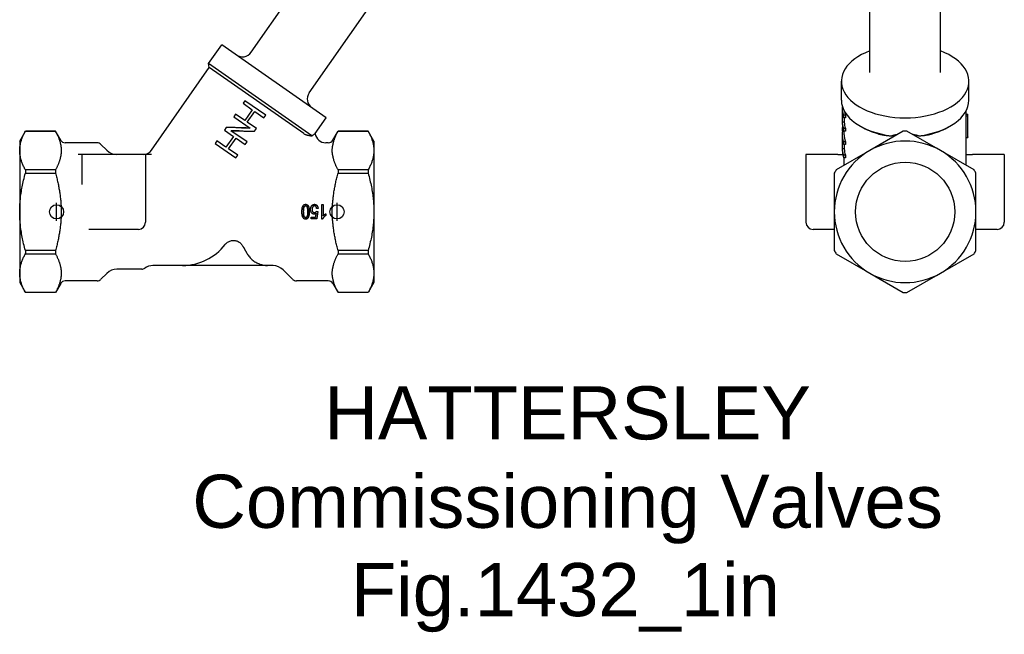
# Model space of a CAD drawing. Header units: millimetres. Extents: x 215 to 497, y 42 to 392.
# Tile 1 of 11: x 215 to 493, y 42 to 216. Entities that reach past the tile are written whole.
import ezdxf
from ezdxf.enums import TextEntityAlignment as Align

# ---------------------------------------------------------------- set-up
doc = ezdxf.new("R2010")
doc.units = ezdxf.units.MM
for name, color, linetype in [('Detail', 2, 'Continuous'), ('ORIGIN', 6, 'Continuous'), ('TEXT', 7, 'Continuous')]:
    doc.layers.add(name, color=color, linetype=linetype)
doc.styles.add('fastrack', font='ARIAL.TTF')

msp = doc.modelspace()

# ---------------------------------------------------------------- linework, layer by layer
at = {"layer": 'Detail'}
for p, q in [((280.78, 206.68), (298.03, 231.32)), ((297.16, 195.21), (314.41, 219.84)), ((455.44, 200.95), (455.44, 222.2)), ((475.44, 200.95), (475.44, 222.2)), ((268.78, 203.49), (272.51, 208.81)), ((301.99, 188.16), (272.51, 208.81)), ((297.91, 183.09), (268.78, 203.49)), ((268.97, 202.37), (268.78, 203.49)), ((252.67, 179.09), (268.97, 202.37)), ((295.62, 183.71), (268.97, 202.37)), ((447.44, 193.16), (447.44, 198.49)), ((483.44, 193.16), (483.44, 198.49)), ((279.04, 193), (278.53, 192.27)), ((278.53, 192.27), (281.08, 190.48)), ((284.9, 188.9), (279.04, 193)), ((276.4, 189.24), (275.89, 188.5)), ((278.96, 187.45), (276.4, 189.24)), ((281.08, 190.48), (278.96, 187.45)), ((279.71, 186.92), (281.84, 189.95)), ((281.84, 189.95), (284.39, 188.16)), ((447.74, 186.45), (447.74, 190.95)), ((447.74, 186.92), (447.74, 189.95)), ((482.64, 188.99), (482.64, 190.12)), ((482.64, 189.2), (483.13, 189.2)), ((275.89, 188.5), (280.49, 185.28)), ((282.26, 185.13), (279.71, 186.92)), ((284.39, 188.16), (284.9, 188.9)), ((298.88, 183.72), (301.99, 188.16)), ((448.24, 186.93), (447.74, 186.92)), ((448.59, 188.96), (448.1, 188.9)), ((448.1, 188.16), (448.1, 188.9)), ((448.59, 188.22), (448.1, 188.16)), ((448.24, 188.18), (448.24, 186.93)), ((448.59, 188.96), (448.59, 188.22)), ((482.63, 182.61), (482.63, 188.77)), ((482.63, 188.77), (483.13, 188.77)), ((483.13, 182.6), (483.13, 188.77)), ((483.14, 182.82), (483.14, 188.99)), ((215.44, 181.63), (217.06, 184.43)), ((217.06, 184.43), (217.06, 184.42)), ((225.53, 184.43), (217.06, 184.43)), ((217.06, 184.42), (225.53, 184.42)), ((225.53, 184.43), (225.53, 184.42)), ((227.01, 181.88), (225.53, 184.43)), ((273.77, 185.47), (273.25, 184.73)), ((273.25, 184.73), (275.8, 182.94)), ((279.63, 181.36), (275.09, 184.54)), ((281.75, 184.39), (282.26, 185.13)), ((303.87, 181.88), (305.34, 184.43)), ((305.34, 184.43), (305.34, 184.42)), ((313.82, 184.43), (305.34, 184.43)), ((305.34, 184.42), (313.82, 184.42)), ((313.82, 184.43), (313.82, 184.42)), ((315.44, 181.63), (313.82, 184.43)), ((447.74, 184.48), (447.74, 185.35)), ((448.59, 185.19), (448.1, 185.13)), ((448.1, 184.39), (448.1, 185.13)), ((448.59, 184.45), (448.1, 184.39)), ((448.24, 183.42), (448.24, 184.41)), ((448.59, 185.19), (448.59, 184.45)), ((453.16, 185.6), (452.59, 185.93)), ((464.92, 184.42), (455.44, 178.95)), ((475.44, 178.95), (465.96, 184.42)), ((477.72, 185.6), (478.29, 185.93)), ((215.44, 181.63), (215.44, 178.95)), ((237.32, 181.13), (228.3, 181.13)), ((271.13, 181.7), (270.61, 180.96)), ((270.61, 180.96), (276.47, 176.86)), ((273.68, 179.91), (271.13, 181.7)), ((275.8, 182.94), (273.68, 179.91)), ((274.44, 179.38), (276.56, 182.41)), ((276.56, 182.41), (279.11, 180.63)), ((279.11, 180.63), (279.63, 181.36)), ((302.57, 181.13), (301.85, 181.13)), ((315.44, 181.63), (315.44, 178.95)), ((447.74, 178.91), (447.74, 183.42)), ((447.74, 179.38), (447.74, 182.41)), ((448.59, 181.42), (448.1, 181.36)), ((448.1, 180.63), (448.1, 181.36)), ((448.59, 181.42), (448.59, 180.68)), ((482.63, 182.61), (483.13, 182.6)), ((482.64, 174.79), (482.64, 182.61)), ((215.44, 178.95), (215.44, 161.63)), ((240.07, 179), (238.38, 180.69)), ((276.99, 177.6), (274.44, 179.38)), ((315.44, 178.95), (315.44, 161.63)), ((455.44, 178.95), (445.96, 173.47)), ((448.24, 179.39), (447.74, 179.38)), ((448.59, 180.68), (448.1, 180.63)), ((448.24, 180.64), (448.24, 179.39)), ((484.92, 173.47), (475.44, 178.95)), ((232.94, 177.83), (231.94, 177.83)), ((232.94, 177.83), (232.94, 169.32)), ((250.94, 177.83), (232.94, 177.83)), ((252.61, 177.83), (250.94, 177.83)), ((250.94, 177.83), (250.94, 158.68)), ((276.47, 176.86), (276.99, 177.6)), ((446.44, 177.83), (437.44, 177.83)), ((437.44, 177.83), (437.44, 158.68)), ((446.44, 177.83), (447.84, 177.83)), ((448.59, 177.65), (448.1, 177.6)), ((448.1, 176.86), (448.1, 177.6)), ((448.59, 176.92), (448.1, 176.86)), ((448.24, 174.79), (448.24, 176.87)), ((448.59, 177.65), (448.59, 176.92)), ((482.64, 177.83), (484.44, 177.83)), ((493.44, 177.83), (484.44, 177.83)), ((493.44, 177.83), (493.44, 158.68)), ((225.53, 173.47), (217.06, 173.47)), ((217.06, 173.47), (217.06, 172.57)), ((217.06, 172.57), (225.53, 172.57)), ((225.53, 173.47), (225.53, 172.57)), ((305.34, 173.47), (305.34, 172.57)), ((313.82, 173.47), (305.34, 173.47)), ((305.34, 172.57), (313.82, 172.57)), ((313.82, 173.47), (313.82, 172.57)), ((445.44, 172.57), (445.44, 161.63)), ((485.44, 161.63), (485.44, 172.57)), ((215.44, 161.63), (215.44, 144.31)), ((299.25, 161.8), (299.62, 161.74)), ((299.69, 162.61), (299.28, 162.56)), ((299.69, 162.58), (299.28, 162.54)), ((299.28, 162.54), (299.28, 162.56)), ((299.69, 162.58), (299.69, 162.61)), ((300.7, 159.57), (300.7, 163.68)), ((300.7, 163.68), (301.09, 163.68)), ((301.09, 163.68), (301.09, 160.48)), ((315.44, 161.63), (315.44, 144.31)), ((445.44, 161.63), (445.44, 150.68)), ((485.44, 150.68), (485.44, 161.63)), ((296.6, 160.31), (296.6, 160.28)), ((297.72, 160.16), (299, 160.16)), ((297.72, 160.16), (297.72, 160.12)), ((297.72, 160.12), (299, 160.12)), ((297.72, 159.64), (297.72, 160.12)), ((299.31, 159.64), (297.72, 159.64)), ((299, 160.16), (299, 160.12)), ((300.95, 159.57), (300.7, 159.57)), ((301.88, 161.1), (301.88, 161.08)), ((301.88, 161.08), (301.88, 160.59)), ((248.94, 156.68), (234.97, 156.68)), ((445.44, 156.68), (439.44, 156.68)), ((491.44, 156.68), (485.44, 156.68)), ((225.53, 150.68), (217.06, 150.68)), ((217.06, 150.68), (217.06, 149.78)), ((225.53, 150.68), (225.53, 149.78)), ((305.34, 150.68), (305.34, 149.78)), ((313.82, 150.68), (305.34, 150.68)), ((313.82, 150.68), (313.82, 149.78)), ((217.06, 149.78), (225.53, 149.78)), ((305.34, 149.78), (313.82, 149.78)), ((445.96, 149.78), (455.44, 144.31)), ((475.44, 144.31), (484.92, 149.78)), ((249.88, 145.43), (242.9, 145.43)), ((261.44, 146.43), (253.04, 146.43)), ((261.44, 146.43), (261.44, 146.49)), ((285.44, 146.43), (261.44, 146.43)), ((285.44, 146.49), (285.44, 146.43)), ((286.98, 146.43), (285.44, 146.43)), ((289.81, 145.25), (292.5, 142.57)), ((215.44, 144.31), (215.44, 141.63)), ((237.32, 142.13), (228.3, 142.13)), ((240.07, 144.25), (238.38, 142.57)), ((302.57, 142.13), (293.56, 142.13)), ((315.44, 144.31), (315.44, 141.63)), ((455.44, 144.31), (464.92, 138.83)), ((465.96, 138.83), (475.44, 144.31)), ((215.44, 141.63), (217.06, 138.83)), ((227.01, 141.38), (225.53, 138.83)), ((303.87, 141.38), (305.34, 138.83)), ((315.44, 141.63), (313.82, 138.83)), ((225.53, 138.83), (217.06, 138.83)), ((217.06, 138.83), (217.06, 138.83)), ((225.53, 138.83), (217.06, 138.83)), ((225.53, 138.83), (225.53, 138.83)), ((305.34, 138.83), (305.34, 138.83)), ((313.82, 138.83), (305.34, 138.83)), ((313.82, 138.83), (305.34, 138.83)), ((313.82, 138.83), (313.82, 138.83))]:
    msp.add_line(p, q, dxfattribs=at)
at = {"layer": 'Detail', "flags": 128}
for points in [[(448.1, 188.9), (448.07, 189), (448.04, 189.09), (448.01, 189.19), (447.98, 189.29), (447.95, 189.39), (447.92, 189.49), (447.9, 189.58), (447.88, 189.68), (447.86, 189.78), (447.84, 189.88), (447.82, 189.98), (447.81, 190.07), (447.79, 190.17), (447.78, 190.27), (447.77, 190.37), (447.76, 190.47), (447.75, 190.57), (447.75, 190.67), (447.74, 190.77), (447.74, 190.87), (447.74, 190.96), (447.74, 191.06), (447.74, 191.16), (447.75, 191.26)], [(447.74, 189.95), (447.75, 189.87), (447.75, 189.8), (447.76, 189.72), (447.77, 189.65), (447.77, 189.57), (447.78, 189.5), (447.79, 189.42), (447.8, 189.35), (447.81, 189.28), (447.83, 189.2), (447.84, 189.13), (447.86, 189.05), (447.87, 188.98), (447.89, 188.9), (447.9, 188.83), (447.92, 188.75), (447.94, 188.68), (447.96, 188.61), (447.98, 188.53), (448.01, 188.46), (448.03, 188.38), (448.05, 188.31), (448.08, 188.24), (448.1, 188.16)], [(483.13, 188.77), (483.14, 188.79), (483.14, 188.8), (483.14, 188.82), (483.14, 188.84), (483.14, 188.86), (483.14, 188.88), (483.14, 188.89), (483.14, 188.91), (483.14, 188.93), (483.14, 188.95), (483.14, 188.97), (483.14, 188.99), (483.14, 189), (483.14, 189.02), (483.14, 189.04), (483.14, 189.06), (483.14, 189.08), (483.14, 189.09), (483.14, 189.11), (483.14, 189.13), (483.14, 189.15), (483.14, 189.17), (483.14, 189.18), (483.13, 189.2)], [(448.1, 185.13), (448.08, 185.21), (448.05, 185.28), (448.03, 185.35), (448.01, 185.43), (447.98, 185.5), (447.96, 185.57), (447.94, 185.65), (447.92, 185.72), (447.9, 185.8), (447.89, 185.87), (447.87, 185.95), (447.86, 186.02), (447.84, 186.1), (447.83, 186.17), (447.81, 186.24), (447.8, 186.32), (447.79, 186.39), (447.78, 186.47), (447.77, 186.54), (447.77, 186.62), (447.76, 186.69), (447.75, 186.77), (447.75, 186.84), (447.74, 186.92)], [(447.74, 186.45), (447.74, 186.4), (447.74, 186.35), (447.74, 186.3), (447.74, 186.25), (447.74, 186.2), (447.75, 186.15), (447.75, 186.1), (447.75, 186.06), (447.76, 186.01), (447.76, 185.96), (447.76, 185.91), (447.77, 185.86), (447.77, 185.81), (447.78, 185.76), (447.79, 185.71), (447.79, 185.67), (447.8, 185.62), (447.81, 185.57), (447.81, 185.52), (447.82, 185.47), (447.83, 185.42), (447.84, 185.37), (447.85, 185.33), (447.86, 185.28)], [(215.44, 178.95), (215.44, 179.17), (215.45, 179.39), (215.46, 179.61), (215.48, 179.83), (215.51, 180.04), (215.54, 180.26), (215.57, 180.48), (215.62, 180.7), (215.66, 180.92), (215.71, 181.15), (215.77, 181.37), (215.84, 181.59), (215.91, 181.82), (215.98, 182.04), (216.06, 182.27), (216.15, 182.5), (216.24, 182.73), (216.34, 182.97), (216.44, 183.2), (216.55, 183.44), (216.67, 183.68), (216.79, 183.92), (216.92, 184.17), (217.06, 184.42)], [(225.53, 184.42), (225.63, 184.25), (225.72, 184.07), (225.81, 183.9), (225.9, 183.73), (225.98, 183.57), (226.06, 183.4), (226.13, 183.23), (226.21, 183.07), (226.28, 182.9), (226.35, 182.74), (226.41, 182.58), (226.47, 182.42), (226.53, 182.26), (226.59, 182.1), (226.64, 181.94), (226.7, 181.78), (226.74, 181.62), (226.79, 181.47), (226.83, 181.31), (226.87, 181.15), (226.91, 181), (226.94, 180.84), (226.98, 180.69), (227.01, 180.53)], [(280.49, 185.28), (280.21, 185.28), (279.93, 185.29), (279.65, 185.3), (279.37, 185.31), (279.09, 185.32), (278.81, 185.33), (278.52, 185.33), (278.24, 185.34), (277.96, 185.35), (277.68, 185.36), (277.4, 185.37), (277.12, 185.38), (276.84, 185.39), (276.56, 185.39), (276.28, 185.4), (276, 185.41), (275.72, 185.42), (275.44, 185.43), (275.16, 185.43), (274.88, 185.44), (274.6, 185.45), (274.32, 185.46), (274.04, 185.46), (273.77, 185.47)], [(275.09, 184.54), (275.37, 184.53), (275.65, 184.53), (275.92, 184.52), (276.2, 184.51), (276.48, 184.51), (276.76, 184.5), (277.04, 184.49), (277.32, 184.49), (277.59, 184.48), (277.87, 184.47), (278.15, 184.47), (278.43, 184.46), (278.71, 184.45), (278.98, 184.45), (279.26, 184.44), (279.54, 184.44), (279.82, 184.43), (280.09, 184.42), (280.37, 184.42), (280.65, 184.41), (280.92, 184.41), (281.2, 184.4), (281.47, 184.4), (281.75, 184.39)], [(277.44, 184.48), (277.35, 184.49), (277.25, 184.49), (277.16, 184.49), (277.06, 184.49), (276.96, 184.49), (276.87, 184.49), (276.77, 184.49), (276.67, 184.49), (276.58, 184.49), (276.48, 184.49), (276.39, 184.5), (276.29, 184.5), (276.19, 184.5), (276.1, 184.5), (276, 184.5), (275.91, 184.5), (275.81, 184.5), (275.71, 184.5), (275.62, 184.5), (275.52, 184.5), (275.42, 184.5), (275.33, 184.51), (275.23, 184.51), (275.14, 184.51)], [(278.05, 185.35), (278.15, 185.35), (278.25, 185.35), (278.35, 185.34), (278.45, 185.34), (278.55, 185.34), (278.65, 185.34), (278.75, 185.34), (278.85, 185.34), (278.95, 185.33), (279.05, 185.33), (279.15, 185.33), (279.25, 185.33), (279.35, 185.33), (279.45, 185.33), (279.55, 185.32), (279.65, 185.32), (279.75, 185.32), (279.84, 185.32), (279.94, 185.32), (280.04, 185.32), (280.14, 185.31), (280.24, 185.31), (280.34, 185.31), (280.44, 185.31)], [(295.62, 183.71), (295.68, 183.68), (295.74, 183.64), (295.81, 183.6), (295.88, 183.57), (295.96, 183.53), (296.04, 183.5), (296.13, 183.47), (296.21, 183.44), (296.31, 183.4), (296.4, 183.38), (296.5, 183.35), (296.61, 183.32), (296.71, 183.29), (296.82, 183.27), (296.93, 183.25), (297.04, 183.22), (297.15, 183.2), (297.26, 183.18), (297.37, 183.16), (297.48, 183.15), (297.59, 183.13), (297.7, 183.11), (297.81, 183.1), (297.91, 183.09)], [(297.91, 183.09), (297.99, 183.13), (298.06, 183.18), (298.13, 183.22), (298.19, 183.27), (298.25, 183.31), (298.32, 183.35), (298.37, 183.39), (298.43, 183.42), (298.48, 183.46), (298.53, 183.49), (298.58, 183.52), (298.62, 183.55), (298.66, 183.57), (298.7, 183.6), (298.73, 183.62), (298.76, 183.64), (298.79, 183.66), (298.81, 183.67), (298.83, 183.69), (298.85, 183.7), (298.86, 183.71), (298.87, 183.71), (298.88, 183.72), (298.88, 183.72)], [(303.87, 180.53), (303.9, 180.69), (303.93, 180.84), (303.97, 181), (304.01, 181.15), (304.05, 181.31), (304.09, 181.47), (304.13, 181.62), (304.18, 181.78), (304.23, 181.94), (304.29, 182.1), (304.34, 182.26), (304.4, 182.42), (304.47, 182.58), (304.53, 182.74), (304.6, 182.9), (304.67, 183.07), (304.74, 183.23), (304.82, 183.4), (304.9, 183.57), (304.98, 183.73), (305.07, 183.9), (305.16, 184.07), (305.25, 184.25), (305.34, 184.42)], [(313.82, 184.42), (313.96, 184.17), (314.09, 183.92), (314.21, 183.68), (314.33, 183.44), (314.44, 183.2), (314.54, 182.97), (314.64, 182.73), (314.73, 182.5), (314.82, 182.27), (314.9, 182.04), (314.97, 181.82), (315.04, 181.59), (315.1, 181.37), (315.16, 181.15), (315.22, 180.92), (315.26, 180.7), (315.3, 180.48), (315.34, 180.26), (315.37, 180.04), (315.39, 179.83), (315.41, 179.61), (315.43, 179.39), (315.44, 179.17), (315.44, 178.95)], [(447.86, 185.28), (447.84, 185.28), (447.82, 185.29), (447.81, 185.29), (447.79, 185.3), (447.78, 185.3), (447.77, 185.31), (447.76, 185.32), (447.76, 185.32), (447.75, 185.33), (447.74, 185.33), (447.74, 185.34), (447.74, 185.34), (447.74, 185.35), (447.74, 185.36), (447.74, 185.36), (447.75, 185.37), (447.75, 185.37), (447.76, 185.38), (447.77, 185.39), (447.78, 185.39), (447.79, 185.4), (447.8, 185.4), (447.82, 185.41), (447.83, 185.41)], [(447.74, 184.48), (447.74, 184.48), (447.74, 184.48), (447.74, 184.47), (447.75, 184.47), (447.75, 184.46), (447.76, 184.46), (447.77, 184.45), (447.78, 184.45), (447.79, 184.45), (447.8, 184.44), (447.82, 184.44), (447.83, 184.43), (447.85, 184.43), (447.86, 184.43), (447.88, 184.42), (447.9, 184.42), (447.92, 184.42), (447.94, 184.41), (447.97, 184.41), (447.99, 184.41), (448.02, 184.4), (448.05, 184.4), (448.07, 184.4), (448.1, 184.39)], [(448.1, 181.36), (448.06, 181.49), (448.02, 181.62), (447.98, 181.74), (447.95, 181.87), (447.91, 182), (447.88, 182.13), (447.86, 182.25), (447.83, 182.38), (447.81, 182.51), (447.79, 182.64), (447.78, 182.77), (447.76, 182.89), (447.75, 183.02), (447.75, 183.15), (447.74, 183.28), (447.74, 183.41), (447.74, 183.54), (447.74, 183.67), (447.75, 183.79), (447.76, 183.92), (447.77, 184.05), (447.79, 184.18), (447.81, 184.31), (447.83, 184.44)], [(457.64, 183.71), (457.78, 183.68), (457.91, 183.64), (458.05, 183.6), (458.19, 183.57), (458.33, 183.53), (458.48, 183.5), (458.63, 183.47), (458.77, 183.44), (458.93, 183.4), (459.08, 183.38), (459.24, 183.35), (459.4, 183.32), (459.57, 183.29), (459.74, 183.27), (459.91, 183.25), (460.08, 183.22), (460.25, 183.2), (460.43, 183.18), (460.61, 183.16), (460.78, 183.15), (460.97, 183.13), (461.15, 183.11), (461.33, 183.1), (461.52, 183.09)], [(461.52, 183.09), (461.59, 183.11), (461.67, 183.13), (461.74, 183.16), (461.82, 183.18), (461.9, 183.2), (461.97, 183.22), (462.05, 183.25), (462.13, 183.27), (462.21, 183.29), (462.28, 183.31), (462.36, 183.33), (462.44, 183.35), (462.52, 183.37), (462.6, 183.38), (462.68, 183.4), (462.76, 183.42), (462.84, 183.44), (462.92, 183.45), (463, 183.47), (463.08, 183.49), (463.16, 183.5), (463.24, 183.52), (463.32, 183.53), (463.4, 183.55)], [(467.47, 183.55), (467.55, 183.53), (467.64, 183.52), (467.72, 183.5), (467.8, 183.49), (467.88, 183.47), (467.96, 183.45), (468.04, 183.44), (468.12, 183.42), (468.2, 183.4), (468.28, 183.38), (468.36, 183.37), (468.44, 183.35), (468.52, 183.33), (468.6, 183.31), (468.67, 183.29), (468.75, 183.27), (468.83, 183.24), (468.91, 183.22), (468.98, 183.2), (469.06, 183.18), (469.13, 183.16), (469.21, 183.13), (469.29, 183.11), (469.36, 183.09)], [(469.36, 183.09), (469.54, 183.1), (469.71, 183.11), (469.89, 183.13), (470.06, 183.14), (470.23, 183.16), (470.39, 183.18), (470.56, 183.19), (470.73, 183.21), (470.89, 183.23), (471.05, 183.26), (471.21, 183.28), (471.37, 183.3), (471.53, 183.33), (471.68, 183.36), (471.84, 183.38), (471.99, 183.41), (472.14, 183.44), (472.29, 183.48), (472.45, 183.51), (472.6, 183.55), (472.76, 183.58), (472.92, 183.63), (473.07, 183.67), (473.23, 183.71)], [(447.74, 182.41), (447.75, 182.34), (447.75, 182.26), (447.76, 182.19), (447.77, 182.11), (447.77, 182.04), (447.78, 181.96), (447.79, 181.89), (447.8, 181.81), (447.81, 181.74), (447.83, 181.66), (447.84, 181.59), (447.86, 181.52), (447.87, 181.44), (447.89, 181.37), (447.9, 181.29), (447.92, 181.22), (447.94, 181.14), (447.96, 181.07), (447.98, 181), (448.01, 180.92), (448.03, 180.85), (448.05, 180.77), (448.08, 180.7), (448.1, 180.63)], [(483.14, 182.82), (483.14, 182.81), (483.14, 182.8), (483.14, 182.79), (483.14, 182.78), (483.14, 182.77), (483.14, 182.76), (483.14, 182.76), (483.14, 182.75), (483.14, 182.74), (483.14, 182.73), (483.14, 182.72), (483.14, 182.71), (483.14, 182.7), (483.14, 182.69), (483.14, 182.68), (483.14, 182.67), (483.14, 182.66), (483.14, 182.66), (483.14, 182.65), (483.14, 182.64), (483.14, 182.63), (483.14, 182.62), (483.14, 182.61), (483.13, 182.6)], [(217.06, 173.47), (216.92, 173.72), (216.79, 173.97), (216.67, 174.21), (216.55, 174.45), (216.44, 174.69), (216.34, 174.93), (216.24, 175.16), (216.15, 175.39), (216.06, 175.62), (215.98, 175.85), (215.91, 176.08), (215.84, 176.3), (215.77, 176.52), (215.71, 176.75), (215.66, 176.97), (215.62, 177.19), (215.57, 177.41), (215.54, 177.63), (215.51, 177.85), (215.48, 178.07), (215.46, 178.29), (215.45, 178.51), (215.44, 178.73), (215.44, 178.95)], [(227.01, 180.53), (227.03, 180.4), (227.05, 180.27), (227.08, 180.13), (227.1, 180), (227.12, 179.86), (227.13, 179.73), (227.15, 179.59), (227.16, 179.46), (227.17, 179.33), (227.18, 179.2), (227.19, 179.07), (227.19, 178.95), (227.19, 178.82), (227.18, 178.69), (227.17, 178.57), (227.16, 178.43), (227.15, 178.3), (227.13, 178.17), (227.12, 178.03), (227.1, 177.9), (227.08, 177.76), (227.05, 177.63), (227.03, 177.49), (227.01, 177.36)], [(303.87, 177.36), (303.85, 177.49), (303.82, 177.63), (303.8, 177.76), (303.78, 177.9), (303.76, 178.03), (303.74, 178.17), (303.73, 178.3), (303.71, 178.43), (303.7, 178.57), (303.7, 178.69), (303.69, 178.82), (303.69, 178.95), (303.69, 179.07), (303.7, 179.2), (303.7, 179.33), (303.71, 179.46), (303.73, 179.59), (303.74, 179.73), (303.76, 179.86), (303.78, 180), (303.8, 180.13), (303.82, 180.27), (303.85, 180.4), (303.87, 180.53)], [(315.44, 178.95), (315.44, 178.73), (315.43, 178.51), (315.41, 178.29), (315.39, 178.07), (315.37, 177.85), (315.34, 177.63), (315.3, 177.41), (315.26, 177.19), (315.22, 176.97), (315.16, 176.75), (315.1, 176.52), (315.04, 176.3), (314.97, 176.08), (314.9, 175.85), (314.82, 175.62), (314.73, 175.39), (314.64, 175.16), (314.54, 174.93), (314.44, 174.69), (314.33, 174.45), (314.21, 174.21), (314.09, 173.97), (313.96, 173.72), (313.82, 173.47)], [(448.1, 177.6), (448.08, 177.67), (448.05, 177.74), (448.03, 177.82), (448.01, 177.89), (447.98, 177.96), (447.96, 178.04), (447.94, 178.11), (447.92, 178.19), (447.9, 178.26), (447.89, 178.34), (447.87, 178.41), (447.86, 178.48), (447.84, 178.56), (447.83, 178.63), (447.81, 178.71), (447.8, 178.78), (447.79, 178.86), (447.78, 178.93), (447.77, 179.01), (447.77, 179.08), (447.76, 179.16), (447.75, 179.23), (447.75, 179.31), (447.74, 179.38)], [(447.74, 178.91), (447.74, 178.82), (447.74, 178.74), (447.75, 178.65), (447.75, 178.57), (447.76, 178.48), (447.76, 178.39), (447.77, 178.31), (447.78, 178.22), (447.79, 178.14), (447.8, 178.05), (447.82, 177.96), (447.83, 177.88), (447.85, 177.79), (447.86, 177.71), (447.88, 177.62), (447.9, 177.54), (447.92, 177.45), (447.94, 177.37), (447.97, 177.28), (447.99, 177.2), (448.02, 177.11), (448.05, 177.03), (448.07, 176.94), (448.1, 176.86)], [(227.01, 177.36), (226.98, 177.21), (226.94, 177.05), (226.91, 176.9), (226.87, 176.74), (226.83, 176.58), (226.79, 176.43), (226.74, 176.27), (226.7, 176.11), (226.64, 175.95), (226.59, 175.79), (226.53, 175.64), (226.47, 175.48), (226.41, 175.31), (226.35, 175.15), (226.28, 174.99), (226.21, 174.83), (226.13, 174.66), (226.06, 174.49), (225.98, 174.33), (225.9, 174.16), (225.81, 173.99), (225.72, 173.82), (225.63, 173.65), (225.53, 173.47)], [(305.34, 173.47), (305.25, 173.65), (305.16, 173.82), (305.07, 173.99), (304.98, 174.16), (304.9, 174.33), (304.82, 174.49), (304.74, 174.66), (304.67, 174.83), (304.6, 174.99), (304.53, 175.15), (304.47, 175.31), (304.4, 175.48), (304.34, 175.64), (304.29, 175.79), (304.23, 175.95), (304.18, 176.11), (304.13, 176.27), (304.09, 176.43), (304.05, 176.58), (304.01, 176.74), (303.97, 176.9), (303.93, 177.05), (303.9, 177.21), (303.87, 177.36)], [(215.44, 161.63), (215.44, 162.07), (215.45, 162.51), (215.46, 162.94), (215.48, 163.38), (215.51, 163.82), (215.54, 164.26), (215.57, 164.7), (215.62, 165.14), (215.66, 165.58), (215.71, 166.03), (215.77, 166.47), (215.84, 166.92), (215.91, 167.37), (215.98, 167.82), (216.06, 168.28), (216.15, 168.73), (216.24, 169.2), (216.34, 169.66), (216.44, 170.14), (216.55, 170.61), (216.67, 171.09), (216.79, 171.58), (216.92, 172.07), (217.06, 172.57)], [(225.53, 172.57), (225.63, 172.23), (225.72, 171.88), (225.81, 171.54), (225.9, 171.2), (225.98, 170.86), (226.06, 170.53), (226.13, 170.2), (226.21, 169.87), (226.28, 169.54), (226.35, 169.22), (226.41, 168.89), (226.47, 168.57), (226.53, 168.25), (226.59, 167.93), (226.64, 167.61), (226.7, 167.3), (226.74, 166.98), (226.79, 166.67), (226.83, 166.35), (226.87, 166.04), (226.91, 165.73), (226.94, 165.42), (226.98, 165.11), (227.01, 164.8)], [(303.87, 164.8), (303.9, 165.11), (303.93, 165.42), (303.97, 165.73), (304.01, 166.04), (304.05, 166.35), (304.09, 166.67), (304.13, 166.98), (304.18, 167.3), (304.23, 167.61), (304.29, 167.93), (304.34, 168.25), (304.4, 168.57), (304.47, 168.89), (304.53, 169.22), (304.6, 169.54), (304.67, 169.87), (304.74, 170.2), (304.82, 170.53), (304.9, 170.86), (304.98, 171.2), (305.07, 171.54), (305.16, 171.88), (305.25, 172.23), (305.34, 172.57)], [(313.82, 172.57), (313.96, 172.07), (314.09, 171.58), (314.21, 171.09), (314.33, 170.61), (314.44, 170.14), (314.54, 169.66), (314.64, 169.2), (314.73, 168.73), (314.82, 168.28), (314.9, 167.82), (314.97, 167.37), (315.04, 166.92), (315.1, 166.47), (315.16, 166.03), (315.22, 165.58), (315.26, 165.14), (315.3, 164.7), (315.34, 164.26), (315.37, 163.82), (315.39, 163.38), (315.41, 162.94), (315.43, 162.51), (315.44, 162.07), (315.44, 161.63)], [(227.01, 164.8), (227.03, 164.53), (227.05, 164.26), (227.08, 163.99), (227.1, 163.72), (227.12, 163.45), (227.13, 163.18), (227.15, 162.92), (227.16, 162.65), (227.17, 162.39), (227.18, 162.13), (227.19, 161.88), (227.19, 161.63), (227.19, 161.38), (227.18, 161.12), (227.17, 160.86), (227.16, 160.6), (227.15, 160.34), (227.13, 160.07), (227.12, 159.8), (227.1, 159.53), (227.08, 159.26), (227.05, 158.99), (227.03, 158.72), (227.01, 158.45)], [(303.87, 158.45), (303.85, 158.72), (303.82, 158.99), (303.8, 159.26), (303.78, 159.53), (303.76, 159.8), (303.74, 160.07), (303.73, 160.34), (303.71, 160.6), (303.7, 160.86), (303.7, 161.12), (303.69, 161.38), (303.69, 161.63), (303.69, 161.88), (303.7, 162.13), (303.7, 162.39), (303.71, 162.65), (303.73, 162.92), (303.74, 163.18), (303.76, 163.45), (303.78, 163.72), (303.8, 163.99), (303.82, 164.26), (303.85, 164.53), (303.87, 164.8)], [(217.06, 150.68), (216.92, 151.18), (216.79, 151.67), (216.67, 152.16), (216.55, 152.64), (216.44, 153.12), (216.34, 153.59), (216.24, 154.05), (216.15, 154.52), (216.06, 154.98), (215.98, 155.43), (215.91, 155.89), (215.84, 156.33), (215.77, 156.78), (215.71, 157.23), (215.66, 157.67), (215.62, 158.11), (215.57, 158.55), (215.54, 158.99), (215.51, 159.43), (215.48, 159.87), (215.46, 160.31), (215.45, 160.75), (215.44, 161.19), (215.44, 161.63)], [(295.12, 161.66), (295.12, 161.84), (295.13, 162), (295.14, 162.16), (295.15, 162.31), (295.17, 162.45), (295.19, 162.59), (295.21, 162.71), (295.24, 162.83), (295.27, 162.93), (295.3, 163.04), (295.34, 163.13), (295.38, 163.22), (295.43, 163.3), (295.48, 163.38), (295.53, 163.45), (295.58, 163.51), (295.64, 163.57), (295.71, 163.61), (295.77, 163.66), (295.84, 163.69), (295.92, 163.71), (296, 163.73), (296.08, 163.74), (296.17, 163.75)], [(296.17, 159.57), (296.08, 159.57), (296, 159.58), (295.92, 159.6), (295.85, 159.63), (295.78, 159.66), (295.71, 159.7), (295.65, 159.75), (295.59, 159.8), (295.54, 159.86), (295.48, 159.93), (295.44, 160), (295.39, 160.08), (295.35, 160.17), (295.31, 160.26), (295.28, 160.36), (295.25, 160.46), (295.22, 160.58), (295.19, 160.69), (295.17, 160.82), (295.15, 160.96), (295.14, 161.11), (295.13, 161.28), (295.12, 161.46), (295.12, 161.66)], [(295.52, 161.66), (295.53, 161.82), (295.53, 161.98), (295.54, 162.12), (295.55, 162.26), (295.56, 162.38), (295.57, 162.5), (295.59, 162.61), (295.61, 162.71), (295.63, 162.8), (295.65, 162.87), (295.68, 162.94), (295.71, 163), (295.74, 163.06), (295.77, 163.11), (295.81, 163.15), (295.84, 163.19), (295.88, 163.22), (295.92, 163.25), (295.95, 163.28), (295.99, 163.3), (296.03, 163.32), (296.08, 163.33), (296.12, 163.34), (296.17, 163.34)], [(296.17, 163.3), (296.12, 163.29), (296.08, 163.29), (296.03, 163.27), (295.99, 163.26), (295.95, 163.24), (295.92, 163.21), (295.88, 163.18), (295.84, 163.15), (295.81, 163.11), (295.77, 163.07), (295.74, 163.02), (295.71, 162.97), (295.68, 162.91), (295.65, 162.84), (295.63, 162.77), (295.61, 162.68), (295.59, 162.58), (295.57, 162.48), (295.56, 162.37), (295.55, 162.24), (295.54, 162.11), (295.53, 161.97), (295.53, 161.82), (295.52, 161.66)], [(295.52, 161.66), (295.53, 161.5), (295.53, 161.35), (295.54, 161.21), (295.55, 161.08), (295.56, 160.95), (295.57, 160.84), (295.59, 160.73), (295.61, 160.64), (295.63, 160.55), (295.65, 160.47), (295.68, 160.41), (295.71, 160.35), (295.74, 160.3), (295.77, 160.25), (295.81, 160.21), (295.84, 160.17), (295.88, 160.13), (295.92, 160.11), (295.96, 160.08), (296, 160.06), (296.04, 160.04), (296.08, 160.03), (296.12, 160.03), (296.17, 160.02)], [(296.17, 159.98), (296.12, 159.99), (296.08, 159.99), (296.04, 160), (296, 160.02), (295.96, 160.04), (295.92, 160.07), (295.88, 160.1), (295.84, 160.13), (295.81, 160.17), (295.77, 160.21), (295.74, 160.26), (295.71, 160.32), (295.68, 160.38), (295.65, 160.45), (295.63, 160.52), (295.61, 160.61), (295.59, 160.71), (295.57, 160.82), (295.56, 160.93), (295.55, 161.06), (295.54, 161.2), (295.53, 161.34), (295.53, 161.5), (295.52, 161.66)], [(296.17, 163.75), (296.2, 163.75), (296.24, 163.75), (296.28, 163.74), (296.31, 163.74), (296.35, 163.73), (296.38, 163.72), (296.42, 163.71), (296.45, 163.7), (296.48, 163.69), (296.52, 163.68), (296.55, 163.66), (296.58, 163.64), (296.61, 163.63), (296.64, 163.61), (296.67, 163.58), (296.69, 163.56), (296.72, 163.54), (296.75, 163.51), (296.77, 163.49), (296.8, 163.46), (296.82, 163.43), (296.85, 163.4), (296.87, 163.36), (296.89, 163.33)], [(296.17, 163.34), (296.21, 163.34), (296.25, 163.33), (296.3, 163.32), (296.34, 163.3), (296.38, 163.28), (296.41, 163.25), (296.45, 163.22), (296.49, 163.19), (296.52, 163.15), (296.56, 163.11), (296.59, 163.06), (296.62, 163.01), (296.65, 162.95), (296.68, 162.88), (296.7, 162.8), (296.72, 162.71), (296.74, 162.61), (296.76, 162.5), (296.77, 162.39), (296.78, 162.26), (296.79, 162.12), (296.8, 161.98), (296.8, 161.82), (296.81, 161.66)], [(296.81, 161.66), (296.8, 161.82), (296.8, 161.97), (296.79, 162.11), (296.78, 162.25), (296.77, 162.37), (296.76, 162.48), (296.74, 162.59), (296.72, 162.68), (296.7, 162.77), (296.68, 162.85), (296.65, 162.91), (296.62, 162.97), (296.59, 163.02), (296.56, 163.07), (296.52, 163.11), (296.49, 163.15), (296.45, 163.18), (296.41, 163.21), (296.38, 163.24), (296.34, 163.26), (296.3, 163.27), (296.25, 163.29), (296.21, 163.29), (296.17, 163.3)], [(297.21, 161.66), (297.21, 161.48), (297.2, 161.31), (297.19, 161.15), (297.18, 161), (297.16, 160.86), (297.14, 160.73), (297.12, 160.6), (297.09, 160.49), (297.06, 160.38), (297.02, 160.28), (296.99, 160.19), (296.94, 160.1), (296.9, 160.01), (296.85, 159.94), (296.8, 159.87), (296.74, 159.81), (296.68, 159.75), (296.62, 159.7), (296.55, 159.66), (296.48, 159.63), (296.41, 159.6), (296.33, 159.58), (296.25, 159.57), (296.17, 159.57)], [(296.6, 160.31), (296.62, 160.34), (296.64, 160.38), (296.65, 160.41), (296.67, 160.45), (296.68, 160.49), (296.69, 160.53), (296.7, 160.58), (296.72, 160.62), (296.73, 160.67), (296.74, 160.72), (296.75, 160.77), (296.76, 160.83), (296.76, 160.89), (296.77, 160.95), (296.78, 161.01), (296.78, 161.07), (296.79, 161.14), (296.79, 161.21), (296.8, 161.28), (296.8, 161.35), (296.8, 161.42), (296.8, 161.5), (296.81, 161.58), (296.81, 161.66)], [(296.81, 161.66), (296.81, 161.58), (296.8, 161.5), (296.8, 161.42), (296.8, 161.34), (296.8, 161.27), (296.79, 161.2), (296.79, 161.13), (296.78, 161.06), (296.78, 160.99), (296.77, 160.93), (296.76, 160.87), (296.76, 160.81), (296.75, 160.75), (296.74, 160.7), (296.73, 160.65), (296.72, 160.6), (296.7, 160.55), (296.69, 160.5), (296.68, 160.46), (296.67, 160.42), (296.65, 160.38), (296.64, 160.34), (296.62, 160.31), (296.6, 160.28)], [(296.89, 163.33), (296.92, 163.28), (296.94, 163.24), (296.97, 163.19), (296.99, 163.14), (297.01, 163.09), (297.03, 163.03), (297.05, 162.97), (297.07, 162.91), (297.08, 162.85), (297.1, 162.79), (297.11, 162.72), (297.13, 162.65), (297.14, 162.58), (297.15, 162.51), (297.16, 162.44), (297.17, 162.36), (297.18, 162.28), (297.19, 162.2), (297.19, 162.11), (297.2, 162.03), (297.2, 161.94), (297.21, 161.85), (297.21, 161.76), (297.21, 161.66)], [(297.57, 162.29), (297.57, 162.34), (297.58, 162.38), (297.58, 162.43), (297.58, 162.47), (297.58, 162.52), (297.59, 162.56), (297.6, 162.6), (297.6, 162.64), (297.61, 162.69), (297.62, 162.73), (297.63, 162.77), (297.64, 162.81), (297.65, 162.85), (297.66, 162.89), (297.67, 162.93), (297.69, 162.97), (297.7, 163), (297.72, 163.04), (297.73, 163.08), (297.75, 163.11), (297.77, 163.15), (297.79, 163.19), (297.81, 163.22), (297.83, 163.25)], [(298.57, 160.96), (298.5, 160.96), (298.43, 160.97), (298.37, 160.98), (298.3, 161), (298.24, 161.02), (298.18, 161.05), (298.12, 161.09), (298.07, 161.13), (298.01, 161.17), (297.96, 161.22), (297.91, 161.27), (297.86, 161.33), (297.82, 161.4), (297.77, 161.46), (297.74, 161.53), (297.7, 161.6), (297.67, 161.68), (297.65, 161.76), (297.62, 161.84), (297.61, 161.92), (297.59, 162.01), (297.58, 162.1), (297.58, 162.19), (297.57, 162.29)], [(297.83, 163.25), (297.85, 163.29), (297.88, 163.33), (297.91, 163.37), (297.94, 163.41), (297.96, 163.44), (297.99, 163.47), (298.03, 163.5), (298.06, 163.53), (298.09, 163.56), (298.12, 163.58), (298.16, 163.6), (298.19, 163.63), (298.23, 163.64), (298.26, 163.66), (298.3, 163.68), (298.34, 163.69), (298.37, 163.71), (298.41, 163.72), (298.45, 163.73), (298.49, 163.73), (298.54, 163.74), (298.58, 163.75), (298.62, 163.75), (298.67, 163.75)], [(298.67, 163.34), (298.62, 163.34), (298.57, 163.33), (298.53, 163.32), (298.49, 163.31), (298.44, 163.29), (298.4, 163.27), (298.36, 163.24), (298.33, 163.22), (298.29, 163.18), (298.25, 163.15), (298.22, 163.11), (298.19, 163.06), (298.16, 163.02), (298.13, 162.97), (298.1, 162.92), (298.08, 162.86), (298.06, 162.8), (298.04, 162.74), (298.03, 162.68), (298.01, 162.62), (298, 162.55), (298, 162.48), (297.99, 162.41), (297.99, 162.34)], [(298.67, 163.3), (298.62, 163.29), (298.57, 163.29), (298.53, 163.28), (298.49, 163.27), (298.45, 163.25), (298.4, 163.23), (298.37, 163.2), (298.33, 163.18), (298.29, 163.15), (298.26, 163.11), (298.22, 163.07), (298.19, 163.03), (298.16, 162.98), (298.13, 162.94), (298.1, 162.89), (298.08, 162.83), (298.06, 162.78), (298.04, 162.72), (298.03, 162.66), (298.01, 162.6), (298, 162.54), (298, 162.47), (297.99, 162.4), (297.99, 162.33)], [(297.99, 162.34), (297.99, 162.27), (298, 162.2), (298, 162.13), (298.01, 162.07), (298.02, 162.01), (298.04, 161.95), (298.06, 161.89), (298.07, 161.84), (298.1, 161.79), (298.12, 161.74), (298.15, 161.7), (298.18, 161.65), (298.21, 161.61), (298.24, 161.58), (298.28, 161.55), (298.32, 161.52), (298.36, 161.49), (298.4, 161.47), (298.44, 161.45), (298.48, 161.43), (298.53, 161.42), (298.57, 161.41), (298.62, 161.41), (298.67, 161.4)], [(298.2, 161.63), (298.22, 161.61), (298.23, 161.59), (298.25, 161.58), (298.26, 161.56), (298.28, 161.55), (298.3, 161.53), (298.32, 161.52), (298.33, 161.51), (298.35, 161.49), (298.37, 161.48), (298.39, 161.47), (298.41, 161.46), (298.43, 161.46), (298.45, 161.45), (298.47, 161.44), (298.49, 161.43), (298.51, 161.43), (298.53, 161.42), (298.56, 161.42), (298.58, 161.42), (298.6, 161.41), (298.62, 161.41), (298.65, 161.41), (298.67, 161.41)], [(298.67, 163.75), (298.74, 163.75), (298.81, 163.74), (298.87, 163.73), (298.94, 163.71), (299, 163.69), (299.06, 163.67), (299.12, 163.64), (299.18, 163.61), (299.23, 163.57), (299.28, 163.53), (299.33, 163.49), (299.38, 163.44), (299.42, 163.38), (299.46, 163.33), (299.5, 163.27), (299.53, 163.21), (299.57, 163.14), (299.59, 163.07), (299.62, 163), (299.64, 162.93), (299.66, 162.85), (299.67, 162.77), (299.68, 162.69), (299.69, 162.61)], [(299.28, 162.56), (299.27, 162.63), (299.26, 162.69), (299.25, 162.75), (299.24, 162.8), (299.22, 162.85), (299.21, 162.9), (299.19, 162.95), (299.17, 162.99), (299.14, 163.04), (299.12, 163.07), (299.1, 163.11), (299.07, 163.14), (299.04, 163.18), (299.01, 163.2), (298.98, 163.23), (298.95, 163.25), (298.92, 163.27), (298.89, 163.29), (298.85, 163.3), (298.82, 163.32), (298.78, 163.33), (298.74, 163.33), (298.7, 163.34), (298.67, 163.34)], [(299.28, 162.54), (299.27, 162.6), (299.26, 162.66), (299.25, 162.72), (299.24, 162.77), (299.22, 162.82), (299.21, 162.87), (299.19, 162.92), (299.17, 162.96), (299.14, 163), (299.12, 163.04), (299.1, 163.07), (299.07, 163.11), (299.04, 163.14), (299.01, 163.16), (298.98, 163.19), (298.95, 163.21), (298.92, 163.23), (298.89, 163.25), (298.85, 163.26), (298.82, 163.27), (298.78, 163.28), (298.74, 163.29), (298.7, 163.29), (298.67, 163.3)], [(298.67, 161.4), (298.7, 161.41), (298.73, 161.41), (298.76, 161.41), (298.79, 161.42), (298.82, 161.42), (298.85, 161.43), (298.88, 161.44), (298.91, 161.45), (298.94, 161.47), (298.96, 161.48), (298.99, 161.5), (299.01, 161.52), (299.04, 161.53), (299.06, 161.55), (299.09, 161.58), (299.11, 161.6), (299.13, 161.62), (299.15, 161.64), (299.17, 161.67), (299.19, 161.69), (299.21, 161.72), (299.22, 161.75), (299.24, 161.78), (299.25, 161.8)], [(298.67, 161.41), (298.69, 161.41), (298.72, 161.41), (298.74, 161.41), (298.76, 161.42), (298.78, 161.42), (298.8, 161.42), (298.83, 161.43), (298.85, 161.43), (298.87, 161.44), (298.89, 161.45), (298.91, 161.46), (298.93, 161.47), (298.95, 161.48), (298.97, 161.49), (298.98, 161.5), (299, 161.51), (299.02, 161.52), (299.04, 161.54), (299.06, 161.55), (299.07, 161.56), (299.09, 161.58), (299.1, 161.59), (299.12, 161.61), (299.14, 161.63)], [(299.62, 161.74), (299.61, 161.65), (299.6, 161.57), (299.58, 161.48), (299.57, 161.39), (299.56, 161.3), (299.54, 161.22), (299.53, 161.13), (299.52, 161.04), (299.51, 160.95), (299.49, 160.86), (299.48, 160.78), (299.47, 160.69), (299.45, 160.6), (299.44, 160.51), (299.43, 160.43), (299.42, 160.34), (299.4, 160.25), (299.39, 160.16), (299.38, 160.08), (299.36, 159.99), (299.35, 159.9), (299.34, 159.81), (299.32, 159.73), (299.31, 159.64)], [(315.44, 161.63), (315.44, 161.19), (315.43, 160.75), (315.41, 160.31), (315.39, 159.87), (315.37, 159.43), (315.34, 158.99), (315.3, 158.55), (315.26, 158.11), (315.22, 157.67), (315.16, 157.23), (315.1, 156.78), (315.04, 156.33), (314.97, 155.89), (314.9, 155.43), (314.82, 154.98), (314.73, 154.52), (314.64, 154.05), (314.54, 153.59), (314.44, 153.12), (314.33, 152.64), (314.21, 152.16), (314.09, 151.67), (313.96, 151.18), (313.82, 150.68)], [(296.17, 160.02), (296.19, 160.02), (296.21, 160.03), (296.23, 160.03), (296.26, 160.03), (296.28, 160.04), (296.3, 160.04), (296.32, 160.05), (296.34, 160.06), (296.36, 160.06), (296.38, 160.07), (296.39, 160.08), (296.41, 160.1), (296.43, 160.11), (296.45, 160.12), (296.47, 160.14), (296.48, 160.15), (296.5, 160.17), (296.52, 160.19), (296.53, 160.2), (296.55, 160.22), (296.56, 160.24), (296.58, 160.26), (296.59, 160.29), (296.6, 160.31)], [(296.6, 160.28), (296.59, 160.25), (296.58, 160.23), (296.56, 160.21), (296.55, 160.19), (296.53, 160.17), (296.52, 160.15), (296.5, 160.13), (296.48, 160.11), (296.47, 160.1), (296.45, 160.08), (296.43, 160.07), (296.41, 160.06), (296.39, 160.04), (296.38, 160.03), (296.36, 160.02), (296.34, 160.02), (296.32, 160.01), (296.3, 160), (296.28, 160), (296.26, 159.99), (296.23, 159.99), (296.21, 159.99), (296.19, 159.98), (296.17, 159.98)], [(299.17, 161.22), (299.15, 161.2), (299.12, 161.18), (299.1, 161.16), (299.07, 161.14), (299.05, 161.12), (299.02, 161.1), (299, 161.09), (298.98, 161.07), (298.95, 161.06), (298.93, 161.05), (298.9, 161.04), (298.88, 161.02), (298.85, 161.01), (298.83, 161), (298.8, 161), (298.77, 160.99), (298.75, 160.98), (298.72, 160.98), (298.7, 160.97), (298.67, 160.97), (298.65, 160.96), (298.62, 160.96), (298.59, 160.96), (298.57, 160.96)], [(299, 160.16), (299, 160.2), (299.01, 160.24), (299.02, 160.29), (299.03, 160.33), (299.03, 160.38), (299.04, 160.42), (299.05, 160.46), (299.05, 160.51), (299.06, 160.55), (299.07, 160.6), (299.08, 160.64), (299.08, 160.68), (299.09, 160.73), (299.1, 160.77), (299.1, 160.82), (299.11, 160.86), (299.12, 160.91), (299.13, 160.95), (299.13, 160.99), (299.14, 161.04), (299.15, 161.08), (299.15, 161.13), (299.16, 161.17), (299.17, 161.22)], [(299, 160.12), (299, 160.16), (299.01, 160.21), (299.02, 160.25), (299.03, 160.3), (299.03, 160.35), (299.04, 160.39), (299.05, 160.44), (299.06, 160.48), (299.06, 160.53), (299.07, 160.58), (299.08, 160.62), (299.08, 160.67), (299.09, 160.71), (299.1, 160.76), (299.11, 160.8), (299.11, 160.85), (299.12, 160.9), (299.13, 160.94), (299.14, 160.99), (299.14, 161.03), (299.15, 161.08), (299.16, 161.13), (299.16, 161.17), (299.17, 161.22)], [(301.88, 160.59), (301.82, 160.56), (301.77, 160.53), (301.72, 160.49), (301.67, 160.45), (301.62, 160.42), (301.57, 160.38), (301.52, 160.34), (301.47, 160.29), (301.43, 160.25), (301.38, 160.21), (301.34, 160.16), (301.3, 160.12), (301.26, 160.07), (301.22, 160.02), (301.19, 159.98), (301.15, 159.93), (301.12, 159.88), (301.09, 159.84), (301.06, 159.79), (301.04, 159.75), (301.01, 159.7), (300.99, 159.66), (300.97, 159.61), (300.95, 159.57)], [(301.09, 160.51), (301.12, 160.53), (301.14, 160.56), (301.17, 160.59), (301.2, 160.62), (301.22, 160.64), (301.25, 160.67), (301.29, 160.7), (301.32, 160.73), (301.35, 160.76), (301.39, 160.79), (301.42, 160.81), (301.46, 160.84), (301.5, 160.87), (301.54, 160.9), (301.57, 160.92), (301.61, 160.94), (301.65, 160.97), (301.68, 160.99), (301.71, 161.01), (301.75, 161.03), (301.78, 161.05), (301.81, 161.07), (301.84, 161.08), (301.88, 161.1)], [(301.09, 160.48), (301.12, 160.5), (301.14, 160.53), (301.17, 160.56), (301.2, 160.59), (301.22, 160.62), (301.25, 160.65), (301.29, 160.68), (301.32, 160.71), (301.35, 160.73), (301.39, 160.76), (301.42, 160.79), (301.46, 160.82), (301.5, 160.85), (301.54, 160.88), (301.57, 160.9), (301.61, 160.93), (301.65, 160.95), (301.68, 160.97), (301.71, 160.99), (301.75, 161.01), (301.78, 161.03), (301.81, 161.05), (301.84, 161.07), (301.88, 161.08)], [(227.01, 158.45), (226.98, 158.14), (226.94, 157.83), (226.91, 157.52), (226.87, 157.21), (226.83, 156.9), (226.79, 156.59), (226.74, 156.27), (226.7, 155.96), (226.64, 155.64), (226.59, 155.32), (226.53, 155), (226.47, 154.68), (226.41, 154.36), (226.35, 154.04), (226.28, 153.71), (226.21, 153.38), (226.13, 153.05), (226.06, 152.72), (225.98, 152.39), (225.9, 152.05), (225.81, 151.71), (225.72, 151.37), (225.63, 151.03), (225.53, 150.68)], [(305.34, 150.68), (305.25, 151.03), (305.16, 151.37), (305.07, 151.71), (304.98, 152.05), (304.9, 152.39), (304.82, 152.72), (304.74, 153.05), (304.67, 153.38), (304.6, 153.71), (304.53, 154.04), (304.47, 154.36), (304.4, 154.68), (304.34, 155), (304.29, 155.32), (304.23, 155.64), (304.18, 155.96), (304.13, 156.27), (304.09, 156.59), (304.05, 156.9), (304.01, 157.21), (303.97, 157.52), (303.93, 157.83), (303.9, 158.14), (303.87, 158.45)], [(273.43, 152.38), (273.58, 152.57), (273.75, 152.73), (273.93, 152.89), (274.14, 153.04), (274.35, 153.17), (274.57, 153.28), (274.78, 153.37), (275.02, 153.44), (275.27, 153.5), (275.51, 153.53), (275.75, 153.55), (275.99, 153.54), (276.24, 153.51), (276.48, 153.46), (276.72, 153.4), (276.94, 153.31), (277.16, 153.21), (277.38, 153.09), (277.58, 152.94), (277.78, 152.79), (277.95, 152.62), (278.11, 152.44), (278.26, 152.24), (278.39, 152.03)], [(278.39, 152.03), (278.44, 151.95), (278.48, 151.86), (278.53, 151.78), (278.58, 151.7), (278.63, 151.61), (278.68, 151.53), (278.73, 151.44), (278.78, 151.35), (278.83, 151.26), (278.88, 151.18), (278.93, 151.09), (278.98, 151), (279.03, 150.91), (279.09, 150.81), (279.14, 150.72), (279.19, 150.63), (279.25, 150.53), (279.3, 150.44), (279.36, 150.34), (279.41, 150.25), (279.47, 150.15), (279.52, 150.05), (279.58, 149.95), (279.64, 149.85)], [(215.44, 144.31), (215.44, 144.53), (215.45, 144.75), (215.46, 144.97), (215.48, 145.18), (215.51, 145.4), (215.54, 145.62), (215.57, 145.84), (215.62, 146.06), (215.66, 146.28), (215.71, 146.51), (215.77, 146.73), (215.84, 146.95), (215.91, 147.18), (215.98, 147.4), (216.06, 147.63), (216.15, 147.86), (216.24, 148.09), (216.34, 148.32), (216.44, 148.56), (216.55, 148.8), (216.67, 149.04), (216.79, 149.28), (216.92, 149.53), (217.06, 149.78)], [(225.53, 149.78), (225.63, 149.61), (225.72, 149.43), (225.81, 149.26), (225.9, 149.09), (225.98, 148.92), (226.06, 148.76), (226.13, 148.59), (226.21, 148.43), (226.28, 148.26), (226.35, 148.1), (226.41, 147.94), (226.47, 147.78), (226.53, 147.62), (226.59, 147.46), (226.64, 147.3), (226.7, 147.14), (226.74, 146.98), (226.79, 146.83), (226.83, 146.67), (226.87, 146.51), (226.91, 146.36), (226.94, 146.2), (226.98, 146.05), (227.01, 145.89)], [(279.64, 149.85), (279.79, 149.6), (279.96, 149.35), (280.13, 149.11), (280.32, 148.88), (280.51, 148.66), (280.7, 148.45), (280.91, 148.26), (281.12, 148.07), (281.35, 147.88), (281.59, 147.7), (281.84, 147.54), (282.1, 147.38), (282.36, 147.24), (282.62, 147.11), (282.88, 147), (283.14, 146.9), (283.41, 146.8), (283.69, 146.72), (283.98, 146.65), (284.28, 146.59), (284.58, 146.54), (284.87, 146.51), (285.16, 146.49), (285.44, 146.49)], [(303.87, 145.89), (303.9, 146.05), (303.93, 146.2), (303.97, 146.36), (304.01, 146.51), (304.05, 146.67), (304.09, 146.83), (304.13, 146.98), (304.18, 147.14), (304.23, 147.3), (304.29, 147.46), (304.34, 147.62), (304.4, 147.78), (304.47, 147.94), (304.53, 148.1), (304.6, 148.26), (304.67, 148.43), (304.74, 148.59), (304.82, 148.76), (304.9, 148.92), (304.98, 149.09), (305.07, 149.26), (305.16, 149.43), (305.25, 149.61), (305.34, 149.78)], [(313.82, 149.78), (313.96, 149.53), (314.09, 149.28), (314.21, 149.04), (314.33, 148.8), (314.44, 148.56), (314.54, 148.32), (314.64, 148.09), (314.73, 147.86), (314.82, 147.63), (314.9, 147.4), (314.97, 147.18), (315.04, 146.95), (315.1, 146.73), (315.16, 146.51), (315.22, 146.28), (315.26, 146.06), (315.3, 145.84), (315.34, 145.62), (315.37, 145.4), (315.39, 145.18), (315.41, 144.97), (315.43, 144.75), (315.44, 144.53), (315.44, 144.31)], [(227.01, 145.89), (227.03, 145.76), (227.05, 145.62), (227.08, 145.49), (227.1, 145.35), (227.12, 145.22), (227.13, 145.09), (227.15, 144.95), (227.16, 144.82), (227.17, 144.69), (227.18, 144.56), (227.19, 144.43), (227.19, 144.31), (227.19, 144.18), (227.18, 144.05), (227.17, 143.92), (227.16, 143.79), (227.15, 143.66), (227.13, 143.53), (227.12, 143.39), (227.1, 143.26), (227.08, 143.12), (227.05, 142.99), (227.03, 142.85), (227.01, 142.72)], [(303.87, 142.72), (303.85, 142.85), (303.82, 142.99), (303.8, 143.12), (303.78, 143.26), (303.76, 143.39), (303.74, 143.53), (303.73, 143.66), (303.71, 143.79), (303.7, 143.92), (303.7, 144.05), (303.69, 144.18), (303.69, 144.31), (303.69, 144.43), (303.7, 144.56), (303.7, 144.69), (303.71, 144.82), (303.73, 144.95), (303.74, 145.09), (303.76, 145.22), (303.78, 145.35), (303.8, 145.49), (303.82, 145.62), (303.85, 145.76), (303.87, 145.89)], [(217.06, 138.83), (216.92, 139.08), (216.79, 139.33), (216.67, 139.57), (216.55, 139.81), (216.44, 140.05), (216.34, 140.29), (216.24, 140.52), (216.15, 140.75), (216.06, 140.98), (215.98, 141.21), (215.91, 141.44), (215.84, 141.66), (215.77, 141.88), (215.71, 142.11), (215.66, 142.33), (215.62, 142.55), (215.57, 142.77), (215.54, 142.99), (215.51, 143.21), (215.48, 143.43), (215.46, 143.65), (215.45, 143.87), (215.44, 144.09), (215.44, 144.31)], [(227.01, 142.72), (226.98, 142.56), (226.94, 142.41), (226.91, 142.25), (226.87, 142.1), (226.83, 141.94), (226.79, 141.79), (226.74, 141.63), (226.7, 141.47), (226.64, 141.31), (226.59, 141.15), (226.53, 140.99), (226.47, 140.83), (226.41, 140.67), (226.35, 140.51), (226.28, 140.35), (226.21, 140.18), (226.13, 140.02), (226.06, 139.85), (225.98, 139.69), (225.9, 139.52), (225.81, 139.35), (225.72, 139.18), (225.63, 139.01), (225.53, 138.83)], [(305.34, 138.83), (305.25, 139.01), (305.16, 139.18), (305.07, 139.35), (304.98, 139.52), (304.9, 139.69), (304.82, 139.85), (304.74, 140.02), (304.67, 140.18), (304.6, 140.35), (304.53, 140.51), (304.47, 140.67), (304.4, 140.83), (304.34, 140.99), (304.29, 141.15), (304.23, 141.31), (304.18, 141.47), (304.13, 141.63), (304.09, 141.79), (304.05, 141.94), (304.01, 142.1), (303.97, 142.25), (303.93, 142.41), (303.9, 142.56), (303.87, 142.72)], [(315.44, 144.31), (315.44, 144.09), (315.43, 143.87), (315.41, 143.65), (315.39, 143.43), (315.37, 143.21), (315.34, 142.99), (315.3, 142.77), (315.26, 142.55), (315.22, 142.33), (315.16, 142.11), (315.1, 141.88), (315.04, 141.66), (314.97, 141.44), (314.9, 141.21), (314.82, 140.98), (314.73, 140.75), (314.64, 140.52), (314.54, 140.29), (314.44, 140.05), (314.33, 139.81), (314.21, 139.57), (314.09, 139.33), (313.96, 139.08), (313.82, 138.83)]]:
    msp.add_lwpolyline(points, dxfattribs=at)
at = {"layer": 'Detail'}
msp.add_circle((465.44, 161.63), 14, dxfattribs=at)
for centre, radius, start, end in [((278.32, 208.4), 3, 235, 325), ((299.62, 193.49), 3, 145, 235), ((301.85, 184.13), 3, 187.8334, 270), ((465.44, 161.63), 22.8, 88.6944, 91.3056), ((228.3, 182.63), 1.5, 210, 270), ((237.32, 179.63), 1.5, 45, 90), ((302.57, 182.63), 1.5, 270, 330), ((465.44, 161.63), 20, 60, 120), ((242.9, 181.83), 4, 225, 270), ((250.21, 180.81), 3, 275.2721, 325), ((465.44, 161.63), 20, 120, 180), ((465.44, 161.63), 20, 0, 60), ((465.44, 161.63), 22.8, 148.6944, 151.3056), ((465.44, 161.63), 22.8, 28.6944, 31.3056), ((465.44, 161.63), 20, 180, 240), ((465.44, 161.63), 20, 300, 0), ((248.94, 158.68), 2, 270, 0), ((439.44, 158.68), 2, 180, 270), ((491.44, 158.68), 2, 270, 0), ((261.44, 161.63), 15.14, 270, 322.3495), ((465.44, 161.63), 22.8, 208.6944, 211.3056), ((465.44, 161.63), 22.8, 328.6944, 331.3056), ((242.9, 141.43), 4, 90, 135), ((249.88, 146.93), 1.5, 270, 305.0968), ((253.04, 142.43), 4, 90, 125.0968), ((286.98, 142.43), 4, 45, 90), ((228.3, 140.63), 1.5, 90, 150), ((237.32, 143.63), 1.5, 270, 315), ((293.56, 143.63), 1.5, 225, 270), ((302.57, 140.63), 1.5, 30, 90), ((465.44, 161.63), 20, 240, 300), ((465.44, 161.63), 22.8, 268.6944, 271.3056)]:
    msp.add_arc(centre, radius, start, end, dxfattribs=at)
for centre, major_axis, start_param, end_param in [((465.44, 198.49), (-18, 0), 5.30142, 10.406543), ((465.44, 193.16), (-18, 0), 0, 1.351166), ((465.44, 193.16), (18, 0), 4.932019, 6.283185), ((465.44, 190.95), (-17.2, 0), 0.100369, 0.203488), ((465.44, 187.18), (-17.2, 0), 0.026163, 0.203488), ((465.44, 188.99), (17.2, 0), 6.261659, 6.283185), ((465.44, 192.51), (17.2, 0), 3.917281, 4.242078), ((465.44, 192.51), (17.2, 0), 5.1827, 5.507497), ((465.44, 183.42), (-17.2, 0), 0, 0.203488), ((465.44, 179.65), (-17.2, 0), 0.026163, 0.203488)]:
    msp.add_ellipse(centre, major_axis=major_axis, ratio=0.573576, start_param=start_param, end_param=end_param, dxfattribs=at)
at = {"layer": 'ORIGIN'}
for p, q in [((225.84, 159.13), (225.84, 164.13)), ((305.04, 159.13), (305.04, 164.13))]:
    msp.add_line(p, q, dxfattribs=at)
for centre in [(225.84, 161.63), (305.04, 161.63)]:
    msp.add_circle(centre, 2, dxfattribs=at)

# ---------------------------------------------------------------- texts
at = {"layer": 'TEXT', "style": 'fastrack'}
for s, p in [('HATTERSLEY', (370.14, 97.36)), ('Commissioning Valves', (370.14, 72.4)), ('Fig.1432_1in', (369.52, 47.45))]:
    msp.add_text(s, height=15, dxfattribs=at).set_placement(p, align=Align.CENTER)

doc.saveas('drawing.dxf')
